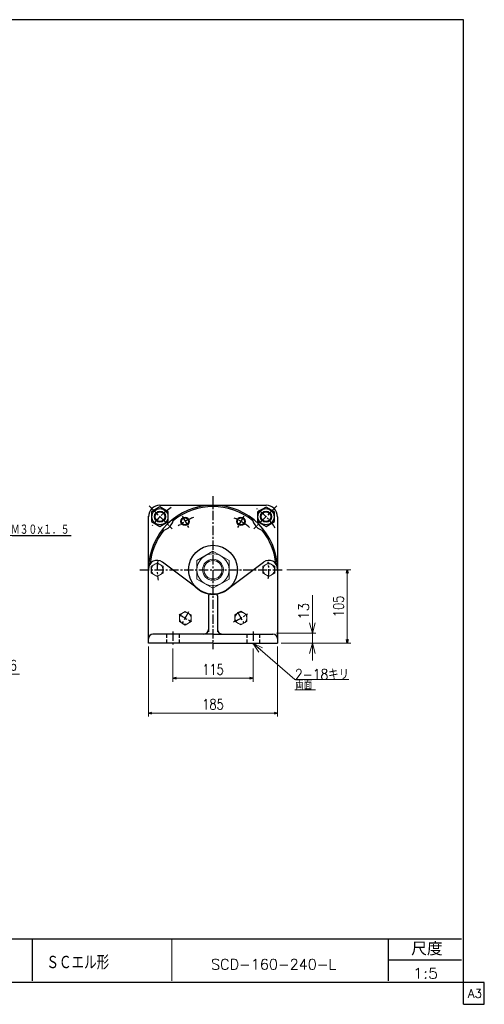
# Model space of a CAD drawing. Header units: millimetres. Extents: x -985 to 985, y -705 to 705.
# Tile 3 of 3: x 319 to 985, y -705 to 705. Entities that reach past the tile are written whole.
import ezdxf
from ezdxf.enums import TextEntityAlignment as Align

# ---------------------------------------------------------------- set-up
doc = ezdxf.new("R2010")
doc.units = ezdxf.units.MM
doc.header["$LTSCALE"] = 0.416667
for name, pattern in [('CENTER', [50.8, 31.75, -6.35, 6.35, -6.35]), ('DASHED', [19.05, 12.7, -6.35]), ('DIVIDE', [31.75, 12.7, -6.35, 0, -6.35, 0, -6.35])]:
    doc.linetypes.add(name, pattern=pattern)
doc.layers.add('ZUWAKU', color=7, linetype='Continuous')
doc.styles.add('dcStyle0', font='txt.shx', dxfattribs={"width": 0.8, "bigfont": 'bigfont'})
doc.dimstyles.new('DaDimRotatedStyle', dxfattribs={"dimtxt": 15, "dimasz": 5.000003, "dimexe": 5, "dimexo": 1.666667, "dimgap": 5, "dimtad": 3, "dimdsep": 46, "dimtxsty": 'dcStyle0', "dimblk1": 'OPEN30', "dimblk2": 'OPEN30', "dimsah": 1, "dimcen": 0.09, "dimclrd": 4, "dimclre": 4, "dimclrt": 4, "dimadec": 0, "dimazin": 2, "dimtfac": 1, "dimtdec": 4, "dimtmove": 0, "dimatfit": 0, "dimfxl": 1, "dimarcsym": 0})

# ---------------------------------------------------------------- blocks, each defined once
blk = doc.blocks.new('DC_GROUP_Φ160_15')
at = {"color": 4, "linetype": 'Continuous', "lineweight": 13}
for p, q in [((596.1, -56.2), (573.1, -69.4)), ((619.1, -69.4), (596.1, -56.2)), ((573.1, -69.4), (573.1, -96)), ((619.1, -96), (619.1, -69.4)), ((573.1, -96), (596.1, -109.3)), ((596.1, -109.3), (619.1, -96))]:
    blk.add_line(p, q, dxfattribs=at)
for radius in [23, 15, 13.1]:
    blk.add_circle((596.1, -82.7), radius, dxfattribs=at)
blk = doc.blocks.new('DC_GROUP_Φ160_16')
at = {"color": 4, "linetype": 'Continuous', "lineweight": 25}
for p, q in [((520.1, 7.2), (508.1, 0.2)), ((508.1, 0.2), (508.1, -13.6)), ((532.1, 0.2), (520.1, 7.2)), ((532.1, -13.6), (532.1, 0.2)), ((508.1, -13.6), (520.1, -20.6)), ((520.1, -20.6), (532.1, -13.6))]:
    blk.add_line(p, q, dxfattribs=at)
for radius in [11.5, 8, 7]:
    blk.add_circle((520.1, -6.7), radius, dxfattribs=at)
blk = doc.blocks.new('DC_GROUP_Φ160_17')
at = {"color": 4, "linetype": 'Continuous', "lineweight": 25}
for p, q in [((672.1, 7.1), (660.1, 0.2)), ((660.1, 0.2), (660.1, -13.6)), ((684.1, 0.2), (672.1, 7.1)), ((684.1, -13.6), (684.1, 0.2)), ((660.1, -13.6), (672.1, -20.6)), ((672.1, -20.6), (684.1, -13.6))]:
    blk.add_line(p, q, dxfattribs=at)
for radius in [11.5, 8, 7]:
    blk.add_circle((672.1, -6.7), radius, dxfattribs=at)
blk = doc.blocks.new('DC_GROUP_Φ160_33')
at = {"color": 4, "linetype": 'Continuous', "lineweight": 13}
for p, q in [((556.4, -142.3), (547.9, -147.2)), ((547.9, -147.2), (547.9, -157)), ((564.9, -147.2), (556.4, -142.3)), ((564.9, -157), (564.9, -147.2)), ((547.9, -157), (556.4, -162)), ((556.4, -162), (564.9, -157))]:
    blk.add_line(p, q, dxfattribs=at)
blk.add_circle((556.4, -152.1), 8.5, dxfattribs=at)
blk = doc.blocks.new('DC_GROUP_Φ160_34')
at = {"color": 4, "linetype": 'Continuous', "lineweight": 13}
for p, q in [((636.1, -142.2), (627.6, -147.1)), ((627.6, -147.1), (627.6, -156.9)), ((644.6, -147.1), (636.1, -142.2)), ((644.6, -156.9), (644.6, -147.1)), ((627.6, -156.9), (636.1, -161.8)), ((636.1, -161.8), (644.6, -156.9))]:
    blk.add_line(p, q, dxfattribs=at)
blk.add_circle((636.1, -152), 8.5, dxfattribs=at)
blk = doc.blocks.new('DC_GROUP_Φ160_35')
at = {"color": 4, "linetype": 'Continuous', "lineweight": 13}
for p, q in [((516.1, -72.9), (507.6, -77.8)), ((507.6, -77.8), (507.6, -87.6)), ((524.6, -77.8), (516.1, -72.9)), ((524.6, -87.6), (524.6, -77.8)), ((507.6, -87.6), (516.1, -92.5)), ((516.1, -92.5), (524.6, -87.6))]:
    blk.add_line(p, q, dxfattribs=at)
blk.add_circle((516.1, -82.7), 8.5, dxfattribs=at)
blk = doc.blocks.new('DC_GROUP_Φ160_36')
at = {"color": 4, "linetype": 'Continuous', "lineweight": 13}
for p, q in [((676.1, -72.9), (667.6, -77.8)), ((667.6, -77.8), (667.6, -87.6)), ((684.6, -77.8), (676.1, -72.9)), ((684.6, -87.6), (684.6, -77.8)), ((667.6, -87.6), (676.1, -92.5)), ((676.1, -92.5), (684.6, -87.6))]:
    blk.add_line(p, q, dxfattribs=at)
blk.add_circle((676.1, -82.7), 8.5, dxfattribs=at)
blk = doc.blocks.new('DC_GROUP_Φ160_38')
at = {"color": 4, "linetype": 'Continuous', "lineweight": 18}
for p, q in [((738.6, -173.7), (734.6, -158.7)), ((742.6, -158.7), (738.6, -173.7)), ((738.6, -173.7), (738.6, -158.7))]:
    blk.add_line(p, q, dxfattribs=at)
blk = doc.blocks.new('DC_GROUP_Φ160_39')
at = {"color": 4, "linetype": 'Continuous', "lineweight": 18}
for p, q in [((734.6, -202.7), (738.6, -187.7)), ((738.6, -187.7), (742.6, -202.7)), ((738.6, -187.7), (738.6, -202.7))]:
    blk.add_line(p, q, dxfattribs=at)
blk = doc.blocks.new('DC_GROUP_Φ160_37')
at = {"color": 4, "linetype": 'Continuous', "lineweight": 13}
for p, q in [((738.6, -119.2), (738.6, -173.7)), ((687.1, -173.7), (743.6, -173.7)), ((738.6, -187.7), (738.6, -173.7)), ((693.6, -187.7), (743.6, -187.7)), ((738.6, -212.7), (738.6, -187.7))]:
    blk.add_line(p, q, dxfattribs=at)
at = {"linetype": 'Continuous'}
for name in ['DC_GROUP_Φ160_38', 'DC_GROUP_Φ160_39']:
    blk.add_blockref(name, (0, 0), dxfattribs=at)
at = {"color": 4, "style": 'dcStyle0', "width": 0.8}
blk.add_text('13', height=15, rotation=90, dxfattribs=at).set_placement((733.6, -154.2), (733.6, -130.2), align=Align.FIT)
blk = doc.blocks.new('DC_GROUP_Φ160_41')
at = {"color": 4, "linetype": 'Continuous', "lineweight": 18}
for p, q in [((662, -200.6), (653.3, -187.7)), ((653.3, -187.7), (667.3, -194.5)), ((653.3, -187.7), (664.6, -197.5))]:
    blk.add_line(p, q, dxfattribs=at)
blk = doc.blocks.new('DC_GROUP_Φ160_40')
at = {"color": 4, "linetype": 'Continuous', "lineweight": 13}
for p, q in [((653.3, -187.7), (713.6, -239.9)), ((713.6, -239.9), (790.6, -239.9)), ((713.6, -254.9), (743.2, -254.9))]:
    blk.add_line(p, q, dxfattribs=at)
at = {"linetype": 'Continuous'}
blk.add_blockref('DC_GROUP_Φ160_41', (0, 0), dxfattribs=at)
at = {"color": 4, "style": 'dcStyle0'}
for s, width, p, p2 in [('2-18キリ', 0.80625, (713.6, -239.9), (791, -239.9)), ('両面', 0.691667, (713.6, -254.9), (738.5, -254.9))]:
    blk.add_text(s, height=15, dxfattribs=dict(at, width=width)).set_placement(p, p2, align=Align.FIT)
blk = doc.blocks.new('_OPEN30')
at = {"color": 0, "linetype": 'ByBlock', "lineweight": -2}
for p, q in [((-1, 0.267949), (0, 0)), ((0, 0), (-1, -0.267949)), ((0, 0), (-1, 0))]:
    blk.add_line(p, q, dxfattribs=at)
blk = doc.blocks.new('*D62')
at = {"color": 4, "linetype": 'Continuous', "lineweight": 13}
for p, q in [((538.6, -195.7), (538.6, -243)), ((653.6, -195.7), (653.6, -243)), ((538.6, -238), (653.6, -238))]:
    blk.add_line(p, q, dxfattribs=at)
at = {"color": 4, "xscale": 5.000004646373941, "yscale": 4.999982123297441}
for p, rotation in [((538.6, -238), 180), ((653.6, -238), 360)]:
    blk.add_blockref('_OPEN30', p, dxfattribs=dict(at, rotation=rotation))
at = {"color": 4, "insert": (596.1, -233), "char_height": 15, "width": 60.938, "attachment_point": 8, "style": 'dcStyle0'}
blk.add_mtext('\\T1.00;115', dxfattribs=at)
blk = doc.blocks.new('*D63')
at = {"color": 4, "linetype": 'Continuous', "lineweight": 13}
for p, q in [((503.6, -192.7), (503.6, -293)), ((688.6, -192.7), (688.6, -293)), ((503.6, -288), (688.6, -288))]:
    blk.add_line(p, q, dxfattribs=at)
at = {"color": 4, "xscale": 5.000004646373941, "yscale": 4.999982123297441}
for p, rotation in [((503.6, -288), 180), ((688.6, -288), 360)]:
    blk.add_blockref('_OPEN30', p, dxfattribs=dict(at, rotation=rotation))
at = {"color": 4, "insert": (596.1, -283), "char_height": 15, "width": 60.938, "attachment_point": 8, "style": 'dcStyle0'}
blk.add_mtext('\\T1.00;185', dxfattribs=at)
blk = doc.blocks.new('*D64')
at = {"color": 4, "linetype": 'Continuous', "lineweight": 13}
for p, q in [((702, -82.7), (793.6, -82.7)), ((788.6, -187.7), (788.6, -82.7)), ((693.6, -187.7), (793.6, -187.7))]:
    blk.add_line(p, q, dxfattribs=at)
at = {"color": 4, "xscale": 5.000004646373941, "yscale": 4.999982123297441}
for p, rotation in [((788.6, -82.7), 90), ((788.6, -187.7), 270)]:
    blk.add_blockref('_OPEN30', p, dxfattribs=dict(at, rotation=rotation))
at = {"color": 4, "insert": (783.6, -135.2), "char_height": 15, "width": 60.938, "attachment_point": 8, "rotation": 90, "style": 'dcStyle0'}
blk.add_mtext('\\T1.00;105', dxfattribs=at)
blk = doc.blocks.new('*D67')
at = {"color": 4, "linetype": 'Continuous', "lineweight": 13}
for p, q in [((252.8, -192.7), (252.8, -237.1)), ((278.8, -187.7), (278.8, -237.1)), ((244.4, -232.1), (252.8, -232.1)), ((278.8, -232.1), (252.8, -232.1)), ((318.7, -232.1), (278.8, -232.1))]:
    blk.add_line(p, q, dxfattribs=at)
at = {"color": 4, "xscale": 5.000004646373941, "yscale": 4.999982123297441}
for p, rotation in [((252.8, -232.1), 360), ((278.8, -232.1), 180)]:
    blk.add_blockref('_OPEN30', p, dxfattribs=dict(at, rotation=rotation))
at = {"color": 4, "insert": (294.5, -227.1), "char_height": 15, "width": 46.875, "attachment_point": 7, "style": 'dcStyle0'}
blk.add_mtext('\\T1.00;26', dxfattribs=at)

msp = doc.modelspace()

# ---------------------------------------------------------------- linework, layer by layer
at = {"color": 4, "linetype": 'CENTER', "lineweight": 25}
for p, q in [((596.112, 22.615), (596.112, -196.384)), ((504.625, 8.772), (537.602, -24.205)), ((687.598, 8.772), (654.621, -24.205)), ((551.821, -6.001), (561.271, -22.368)), ((640.402, -6.001), (630.953, -22.368)), ((491.348, -82.715), (696.991, -82.715)), ((561.218, -143.152), (551.26, -160.4)), ((631.005, -143.152), (640.963, -160.4)), ((538.612, -171.273), (538.612, -190.667)), ((653.612, -171.273), (653.612, -190.667))]:
    msp.add_line(p, q, dxfattribs=at)
at = {"color": 4, "linetype": 'Continuous', "lineweight": 25}
for p, q in [((520.098, 9.785), (672.126, 9.785)), ((503.612, -158.729), (503.612, -6.022)), ((688.612, -6.701), (688.612, -158.729)), ((301.658, -33.837), (392.643, -33.837)), ((503.612, -187.715), (503.612, -81.715)), ((571.633, -107.731), (523.612, -71.715)), ((620.59, -107.731), (668.612, -71.715)), ((688.612, -81.715), (688.612, -187.715)), ((589.612, -120.215), (589.612, -171.503)), ((602.612, -120.215), (602.612, -171.503)), ((596.112, -174.715), (510.112, -174.715)), ((596.112, -174.715), (682.112, -174.715)), ((596.112, -187.715), (503.612, -187.715)), ((596.112, -187.715), (688.612, -187.715))]:
    msp.add_line(p, q, dxfattribs=at)
at = {"color": 4, "linetype": 'DASHED', "lineweight": 25}
for p, q in [((529.612, -174.715), (529.612, -187.715)), ((547.612, -174.715), (547.612, -187.715)), ((644.612, -174.715), (644.612, -187.715)), ((662.612, -174.715), (662.612, -187.715))]:
    msp.add_line(p, q, dxfattribs=at)
at = {"color": 4, "linetype": 'Continuous', "lineweight": 25}
for centre, radius in [((556.112, -13.433), 6), ((556.112, -13.433), 5.05), ((636.112, -13.433), 6), ((636.112, -13.433), 5.05), ((596.112, -82.715), 35)]:
    msp.add_circle(centre, radius, dxfattribs=at)
for centre, radius, start, end in [((520.098, -6.701), 16.5, 90, 180), ((596.112, -82.715), 92.5, 0, 179.789694), ((596.112, -82.715), 90.5, 51.122972, 128.877028), ((672.126, -6.701), 16.5, 0, 90), ((520.098, -6.701), 20, 277.250758, 352.749242), ((672.126, -6.701), 20, 187.250758, 262.749242), ((596.112, -82.715), 90.5, 141.122972, 174.709282), ((596.112, -82.715), 90.5, 5.290718, 38.877028), ((516.112, -81.715), 12.5, 53.130102, 180), ((676.112, -81.715), 12.5, 0, 126.869898), ((596.112, -82.715), 35, 225.622955, 270), ((596.112, -82.715), 35, 270, 314.377045), ((592.612, -120.215), 3, 111.017068, 180), ((599.612, -120.215), 3, 0, 68.982932), ((583.112, -168.215), 6.5, 270, 0), ((609.112, -168.215), 6.5, 180, 270), ((510.112, -181.215), 6.5, 90, 180), ((682.112, -181.215), 6.5, 0, 90)]:
    msp.add_arc(centre, radius, start, end, dxfattribs=at)
at = {"color": 4, "linetype": 'CENTER', "lineweight": 25}
for centre, radius, start, end in [((596.112, -82.715), 107.5, 123.896345, 144.137408), ((596.112, -82.715), 107.5, 33.896345, 54.137408), ((596.112, -82.715), 80, 110.556084, 128.428969), ((596.112, -82.715), 80, 49.326506, 67.76973), ((596.112, -82.715), 80, 171.176006, 190.603638), ((596.112, -83.729), 80, 351.744683, 9.054546), ((596.112, -82.715), 80, 232.617425, 247.795639), ((596.112, -82.715), 80, 291.656753, 308.075847)]:
    msp.add_arc(centre, radius, start, end, dxfattribs=at)
at = {"color": 4, "linetype": 'DIVIDE', "lineweight": 25}
msp.add_arc((592.612, -120.215), 3, 90, 111.017068, dxfattribs=at)
at = {"layer": 'ZUWAKU', "color": 5, "linetype": 'Continuous', "lineweight": 25}
for p, q in [((955, 705), (-985, 705)), ((955, -705), (955, 705)), ((985, -673.75), (-985, -673.75)), ((985, -705), (985, -673.75)), ((955, -705), (985, -705))]:
    msp.add_line(p, q, dxfattribs=at)
at = {"layer": 'ZUWAKU', "color": 4, "linetype": 'Continuous', "lineweight": 25}
for p, q in [((-2.942, -611.193), (952.058, -611.193)), ((337.058, -611.193), (337.058, -671.193)), ((847.734, -671.193), (847.734, -611.193)), ((847.734, -641.193), (952.058, -641.193))]:
    msp.add_line(p, q, dxfattribs=at)
at = {"layer": 'ZUWAKU', "color": 4, "linetype": 'Continuous', "lineweight": 13}
msp.add_line((537.058, -611.193), (537.058, -671.193), dxfattribs=at)

# ---------------------------------------------------------------- block references
at = {"linetype": 'Continuous'}
for name in ['DC_GROUP_Φ160_16', 'DC_GROUP_Φ160_17', 'DC_GROUP_Φ160_15', 'DC_GROUP_Φ160_35', 'DC_GROUP_Φ160_36', 'DC_GROUP_Φ160_37', 'DC_GROUP_Φ160_33', 'DC_GROUP_Φ160_34', 'DC_GROUP_Φ160_40']:
    msp.add_blockref(name, (0, 0), dxfattribs=at)

# ---------------------------------------------------------------- texts
at = {"color": 4, "style": 'dcStyle0'}
for s, width, p, p2 in [('Ｍ３０×１．５', 0.666667, (306.458, -32.637), (390.458, -32.637)), ('SCD-160-240-L', 0.92, (593.31, -655.305), (772.71, -655.305)), ('1:5', 0.8, (882.746, -668.072), (918.746, -668.072))]:
    msp.add_text(s, height=15, dxfattribs=dict(at, width=width)).set_placement(p, p2, align=Align.FIT)
at = {"layer": 'ZUWAKU', "color": 4, "style": 'dcStyle0'}
for s, height, width, p, p2 in [('尺度', 19, 0.991667, (880.134, -635.093), (925.354, -635.093)), ('ＳＣエル形', 20, 0.75, (357.359, -655.13), (447.359, -655.13))]:
    msp.add_text(s, height=height, dxfattribs=dict(at, width=width)).set_placement(p, p2, align=Align.FIT)
at = {"layer": 'ZUWAKU', "color": 7, "style": 'dcStyle0', "width": 0.8}
msp.add_text('A3', height=12.5, dxfattribs=at).set_placement((961.537, -695.625), (981.537, -695.625), align=Align.FIT)

# ---------------------------------------------------------------- dimensions: what is measured, and where the dimension line sits
at = {"linetype": 'Continuous', "lineweight": 13}
dim = msp.add_linear_dim(base=(788.612, -82.715), p1=(691.945, -187.715), p2=(700.324, -82.715), angle=90, dimstyle='DaDimRotatedStyle', override={"dimtxt": 15, "dimasz": 5.000003, "dimexe": 5, "dimexo": 1.666667, "dimgap": 5, "dimtad": 3, "dimtih": 0, "dimtoh": 0, "dimdec": 2, "dimzin": 8, "dimtxsty": 'dcStyle0', "dimblk1": 'OPEN30', "dimblk2": 'OPEN30', "dimsah": 1, "dimclrd": 4, "dimclre": 4, "dimclrt": 4, "dimazin": 2, "dimtofl": 1, "dimatfit": 0, "dimtolj": 0, "dimtzin": 8}, dxfattribs=at)
dim.commit()
dim.dimension.update_dxf_attribs({"geometry": '*D64', "text_midpoint": (788.612, -135.215)})
for base, p1, p2, picture, middle in [((252.765, -232.105), (278.765, -186.048), (252.765, -191.027), '*D67', (305.754, -232.105)), ((688.612, -288.044), (503.612, -191.048), (688.612, -191.048), '*D63', (596.112, -288.044)), ((653.612, -238.044), (538.612, -194), (653.612, -194), '*D62', (596.112, -238.044))]:
    dim = msp.add_linear_dim(base=base, p1=p1, p2=p2, dimstyle='DaDimRotatedStyle', override={"dimtxt": 15, "dimasz": 5.000003, "dimexe": 5, "dimexo": 1.666667, "dimgap": 5, "dimtad": 3, "dimtih": 0, "dimtoh": 0, "dimdec": 2, "dimzin": 8, "dimtxsty": 'dcStyle0', "dimblk1": 'OPEN30', "dimblk2": 'OPEN30', "dimsah": 1, "dimclrd": 4, "dimclre": 4, "dimclrt": 4, "dimazin": 2, "dimtofl": 1, "dimatfit": 0, "dimtolj": 0, "dimtzin": 8}, dxfattribs=at)
    dim.commit()
    dim.dimension.update_dxf_attribs({"geometry": picture, "text_midpoint": middle})

doc.saveas('drawing.dxf')
